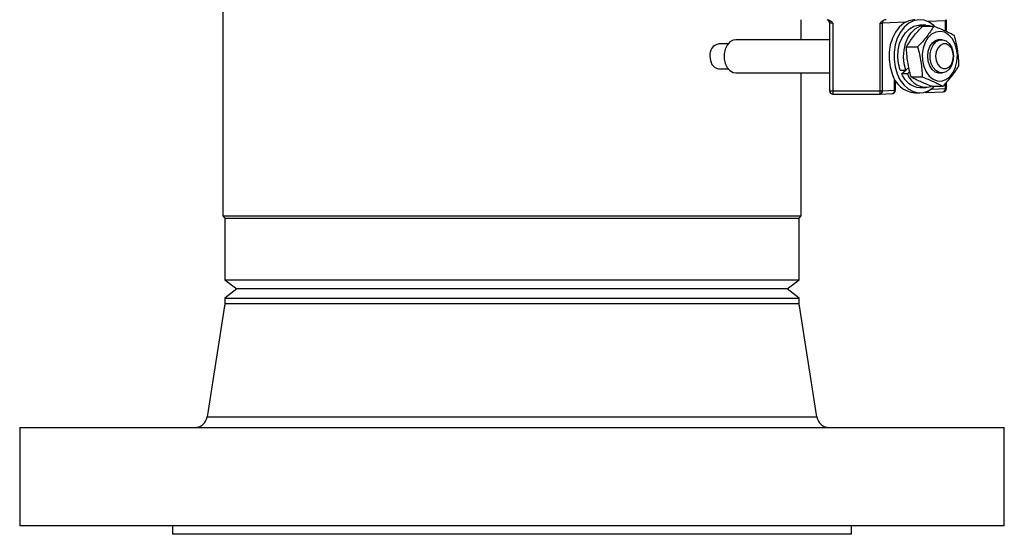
# Model space of a CAD drawing. Header units: inches. Extents: x -13.1 to 37.4, y 0.4 to 33.9.
# Tile 2 of 14: x 2.3 to 11.5, y 0.4 to 5.2. Entities that reach past the tile are written whole.
import ezdxf

# ---------------------------------------------------------------- set-up
doc = ezdxf.new("R2010")
doc.units = ezdxf.units.IN
doc.header["$MEASUREMENT"] = 0

msp = doc.modelspace()

# ---------------------------------------------------------------- linework, layer by layer
at = {"color": 7, "linetype": 'Continuous', "lineweight": 25}
for p, q in [((4.1749, 11.1846), (4.1749, 3.3889)), ((9.608, 5.0446), (9.608, 5.233)), ((9.8762, 5.2035), (9.8762, 4.5654)), ((9.9075, 5.2007), (9.9075, 4.5654)), ((10.3496, 4.5654), (10.3496, 5.2007)), ((10.3717, 4.5654), (10.3717, 5.2013)), ((10.7785, 5.1821), (10.7233, 5.1821)), ((10.9728, 5.1212), (10.9728, 5.2237)), ((10.7496, 5.1713), (10.8539, 5.1713)), ((8.9219, 5.0072), (8.8346, 5.0072)), ((9.8762, 5.0446), (8.9935, 5.0446)), ((10.9295, 5.0446), (10.9079, 5.0446)), ((10.5983, 4.9775), (10.7026, 4.9775)), ((8.8835, 4.8891), (8.8835, 4.8891)), ((8.8835, 4.8891), (8.8835, 4.8891)), ((11.0394, 4.8891), (11.0394, 4.8891)), ((11.0394, 4.8891), (11.0394, 4.8891)), ((8.8346, 4.771), (8.9219, 4.771)), ((8.9935, 4.7336), (9.8762, 4.7336)), ((9.608, 3.3889), (9.608, 4.7336)), ((10.5377, 4.759), (10.5928, 4.759)), ((10.5515, 4.7252), (10.5925, 4.759)), ((10.6067, 4.7252), (10.5515, 4.7252)), ((10.5928, 4.759), (10.6217, 4.7827)), ((10.6303, 4.7446), (10.6067, 4.7252)), ((10.9079, 4.7336), (10.9295, 4.7336)), ((10.4946, 4.5693), (10.4946, 4.6621)), ((10.6413, 4.6953), (10.7456, 4.6953)), ((10.9728, 4.586), (10.9728, 4.644)), ((9.8762, 4.5654), (9.9075, 4.5654)), ((9.9075, 4.5654), (10.3496, 4.5654)), ((9.9075, 4.5341), (10.3496, 4.5341)), ((10.3496, 4.5654), (10.3717, 4.5654)), ((10.3496, 4.5341), (10.3496, 4.5341)), ((10.3507, 4.5341), (10.3496, 4.5341)), ((10.3507, 4.5341), (10.4644, 4.5381)), ((10.3717, 4.5654), (10.4855, 4.5693)), ((10.4855, 4.5693), (10.4946, 4.5693)), ((10.6774, 4.5451), (10.7233, 4.5451)), ((10.7233, 4.5961), (10.7785, 4.5961)), ((10.7874, 4.5494), (10.9427, 4.5548)), ((10.8356, 4.6069), (10.9399, 4.6069)), ((10.9637, 4.586), (10.9728, 4.586)), ((4.1749, 3.3889), (4.1946, 3.3692)), ((4.1749, 3.3889), (7.931, 3.3889)), ((4.1946, 3.3692), (4.1946, 2.7876)), ((4.1946, 3.3692), (7.9235, 3.3692)), ((7.9235, 3.3692), (9.5883, 3.3692)), ((7.931, 3.3889), (9.608, 3.3889)), ((9.5883, 3.3692), (9.608, 3.3889)), ((9.5883, 2.7876), (9.5883, 3.3692)), ((4.1946, 2.7876), (4.3056, 2.7024)), ((4.1946, 2.7876), (7.9235, 2.7876)), ((7.9235, 2.7876), (9.5883, 2.7876)), ((9.4773, 2.7024), (9.5883, 2.7876)), ((4.3056, 2.7024), (4.1946, 2.6172)), ((9.4773, 2.7024), (4.3056, 2.7024)), ((9.5883, 2.6172), (9.4773, 2.7024)), ((4.1946, 2.6172), (4.1946, 2.5623)), ((4.1946, 2.6172), (4.3999, 2.6172)), ((4.3999, 2.6172), (9.5883, 2.6172)), ((9.5883, 2.5623), (9.5883, 2.6172)), ((4.1946, 2.5623), (4.0264, 1.5005)), ((4.3999, 2.5623), (4.1946, 2.5623)), ((9.5883, 2.5623), (4.3999, 2.5623)), ((9.7565, 1.5005), (9.5883, 2.5623)), ((2.2655, 1.4009), (2.2655, 0.4757)), ((2.2655, 1.4009), (8.6617, 1.4009)), ((8.6617, 1.4009), (11.5174, 1.4009)), ((11.5174, 0.4757), (11.5174, 1.4009)), ((2.6176, 0.4757), (2.2655, 0.4757)), ((11.5174, 0.4757), (2.6176, 0.4757)), ((3.7025, 0.4757), (3.7025, 0.397)), ((10.0804, 0.397), (10.0804, 0.4757)), ((3.9452, 0.397), (3.7025, 0.397)), ((10.0804, 0.397), (3.9452, 0.397))]:
    msp.add_line(p, q, dxfattribs=at)
at = {"color": 8, "linetype": 'Continuous', "lineweight": 25}
for p, q in [((10.5877, 5.2088), (10.3717, 5.2013)), ((10.9637, 5.222), (10.7986, 5.2162)), ((10.9637, 5.1258), (10.9637, 5.222)), ((10.4855, 4.5693), (10.4855, 4.6777)), ((10.9637, 4.586), (10.9637, 4.6337)), ((9.9075, 4.5654), (9.9075, 4.5341)), ((10.3496, 4.5341), (10.3496, 4.5654)), ((10.8322, 4.5815), (10.9637, 4.586)), ((4.0264, 1.5005), (7.9878, 1.5005)), ((7.9878, 1.5005), (9.7565, 1.5005))]:
    msp.add_line(p, q, dxfattribs=at)
at = {"color": 7, "linetype": 'Continuous', "lineweight": 25, "flags": 128}
for points in [[(10.6774, 5.2331), (10.6679, 5.2328), (10.6192, 5.2231), (10.5728, 5.1997), (10.5308, 5.1636), (10.4947, 5.1162), (10.4661, 5.0596), (10.4461, 4.996), (10.4357, 4.9279), (10.4351, 4.8583), (10.4444, 4.79), (10.4633, 4.7257)], [(10.8674, 5.1662), (10.8544, 5.1788), (10.8105, 5.2102), (10.763, 5.2285), (10.7139, 5.2328), (10.6651, 5.2231), (10.6188, 5.1997), (10.5767, 5.1636), (10.5406, 5.1162), (10.5121, 5.0596), (10.4921, 4.996), (10.4816, 4.9279), (10.481, 4.8583), (10.4904, 4.79), (10.5092, 4.7257)], [(10.5377, 4.759), (10.5221, 4.8193), (10.5162, 4.883), (10.5202, 4.9469), (10.534, 5.0081), (10.5569, 5.0636), (10.5878, 5.1107), (10.6252, 5.1471), (10.6673, 5.1712), (10.7121, 5.1816), (10.7233, 5.1821)], [(10.5928, 4.759), (10.5773, 4.8193), (10.5713, 4.883), (10.5754, 4.9469), (10.5892, 5.0081), (10.612, 5.0636), (10.6429, 5.1107), (10.6803, 5.1471), (10.7224, 5.1712), (10.7672, 5.1816), (10.8126, 5.1781), (10.8342, 5.1713)], [(10.8001, 5.0623), (10.7731, 5.0178), (10.7548, 4.9653), (10.7463, 4.908), (10.7482, 4.8494), (10.7603, 4.7934), (10.7818, 4.7434), (10.8115, 4.7025), (10.8475, 4.6733), (10.8874, 4.6578), (10.9288, 4.6567), (10.9691, 4.6703), (11.0058, 4.6975), (11.0365, 4.7369), (11.0593, 4.7858), (11.0728, 4.8412), (11.0762, 4.8996), (11.0691, 4.9573), (11.0522, 5.0107), (11.0263, 5.0565), (10.9933, 5.0918), (10.955, 5.1144), (10.914, 5.1228), (10.8728, 5.1165), (10.8341, 5.0959), (10.8001, 5.0623)], [(8.9935, 5.0446), (8.969, 5.0407), (8.9385, 5.0238), (8.9129, 4.9949), (8.8944, 4.9566), (8.8847, 4.9123), (8.8847, 4.8659), (8.8944, 4.8216), (8.9129, 4.7833), (8.9385, 4.7544), (8.969, 4.7375), (8.9935, 4.7336)], [(10.9395, 4.7342), (10.9349, 4.7327), (10.9012, 4.7297), (10.8685, 4.7409), (10.8395, 4.7652), (10.8168, 4.8005), (10.8025, 4.8438), (10.7979, 4.891), (10.8034, 4.9381), (10.8183, 4.9808), (10.8416, 5.0154), (10.871, 5.0387), (10.904, 5.0488), (10.9376, 5.0446), (10.9395, 5.0439)], [(11.0394, 4.8891), (11.0346, 4.8432), (11.0203, 4.8015), (10.998, 4.7675), (10.9696, 4.7443), (10.9377, 4.734), (10.905, 4.7375), (10.8745, 4.7544), (10.8489, 4.7833), (10.8304, 4.8216), (10.8207, 4.8659), (10.8207, 4.9123), (10.8304, 4.9566), (10.8489, 4.9949), (10.8745, 5.0238), (10.905, 5.0407), (10.9377, 5.0442), (10.9696, 5.0338), (10.998, 5.0107), (11.0203, 4.9767), (11.0346, 4.9349), (11.0394, 4.8891)], [(11.0394, 4.8891), (11.0344, 4.9295), (11.0199, 4.965), (10.9977, 4.9914), (10.9704, 5.0054), (10.9414, 5.0054), (10.9142, 4.9914), (10.8919, 4.965), (10.8774, 4.9295), (10.8724, 4.8891), (10.8774, 4.8487), (10.8919, 4.8132), (10.9142, 4.7868), (10.9414, 4.7728), (10.9704, 4.7728), (10.9977, 4.7868), (11.0199, 4.8132), (11.0344, 4.8487), (11.0394, 4.8891)], [(8.7511, 4.8891), (8.7561, 4.8487), (8.7706, 4.8132), (8.7928, 4.7868), (8.8201, 4.7728), (8.8346, 4.771)], [(10.5092, 4.7257), (10.5369, 4.6681), (10.5722, 4.6196), (10.6136, 4.5821), (10.6596, 4.5571), (10.7081, 4.5458), (10.7573, 4.5485), (10.8051, 4.5651), (10.8495, 4.595), (10.8624, 4.6069)]]:
    msp.add_lwpolyline(points, dxfattribs=at)
at = {"color": 8, "linetype": 'Continuous', "lineweight": 25, "flags": 128}
msp.add_lwpolyline([(10.9649, 5.233), (10.964, 5.2282), (10.9637, 5.222)], dxfattribs=at)
at = {"color": 7, "linetype": 'Continuous', "lineweight": 25}
for centre, radius, start, end in [((9.8449, 5.2029), 0.0313, 0.08208, 74.55072), ((10.408, 5.203), 0.0363, 140.40307, 182.74122), ((8.8548, 4.9043), 0.1049, 101.13351, 188.33771), ((10.6993, 4.7883), 0.2442, 194.84083, 264.84056), ((10.7392, 4.796), 0.2006, 200.65997, 265.45484), ((10.7819, 4.7834), 0.1846, 198.36266, 284.89788), ((9.9075, 4.5654), 0.0312, 180, 270), ((10.4634, 4.5693), 0.0313, 272, 0), ((10.7863, 4.5806), 0.0312, 244.86633, 272), ((10.9416, 4.586), 0.0313, 272, 0), ((3.9098, 1.519), 0.1181, 270, 351), ((9.8731, 1.519), 0.1181, 189, 270)]:
    msp.add_arc(centre, radius, start, end, dxfattribs=at)
at = {"color": 8, "linetype": 'Continuous', "lineweight": 25}
for centre, radius, start, end in [((10.3446, 4.5609), 0.0275, 282.83935, 9.30975), ((10.4583, 4.5649), 0.0275, 282.83935, 9.30975), ((10.7843, 4.5716), 0.0224, 277.80825, 344.25852), ((10.9365, 4.5816), 0.0275, 282.83935, 9.30975)]:
    msp.add_arc(centre, radius, start, end, dxfattribs=at)
at = {"color": 7, "linetype": 'Continuous', "lineweight": 25}
msp.add_ellipse((10.4068, 5.2017), major_axis=(-0.0442, -0.0015), ratio=0.706891, start_param=4.663029, end_param=5.338019, dxfattribs=at)
for points, knots in [([(9.8527, 5.233), (9.854, 5.233), (9.8565, 5.2329), (9.8602, 5.2324), (9.864, 5.2316), (9.8678, 5.2304), (9.8716, 5.2289), (9.8755, 5.2271), (9.8793, 5.2249), (9.884, 5.2219), (9.8895, 5.2177), (9.8952, 5.2127), (9.9012, 5.2069), (9.9051, 5.203), (9.9075, 5.2007)], [0, 0, 0, 0, 0.057276, 0.115246, 0.174339, 0.234962, 0.297489, 0.362263, 0.429593, 0.499753, 0.616698, 0.749598, 0.846967, 1, 1, 1, 1]), ([(9.873, 5.228), (9.8728, 5.2271), (9.8723, 5.2251), (9.8744, 5.2195), (9.8767, 5.2117), (9.8767, 5.2055), (9.8768, 5.2024)], [0, 0, 0, 0, 0.2219868, 0.4743656, 0.7346425, 1, 1, 1, 1]), ([(9.9075, 5.2007), (9.9063, 5.2007), (9.904, 5.2007), (9.9006, 5.2007), (9.8972, 5.2008), (9.8939, 5.2009), (9.8907, 5.201), (9.8877, 5.2011), (9.8834, 5.2014), (9.878, 5.202), (9.8761, 5.2025), (9.8762, 5.2029), (9.8762, 5.2029)], [0, 0, 0, 0, 0.0680253, 0.1372286, 0.2076139, 0.2791851, 0.3519458, 0.4258992, 0.5010488, 0.7018212, 0.9781613, 1, 1, 1, 1]), ([(10.3496, 5.2007), (10.3525, 5.2035), (10.3572, 5.2082), (10.3638, 5.2144), (10.3693, 5.219), (10.3746, 5.223), (10.3783, 5.2251), (10.38, 5.2262)], [0, 0, 0, 0, 0.301526, 0.501378, 0.681395, 0.847317, 1, 1, 1, 1]), ([(10.9728, 5.2236), (10.9728, 5.2235), (10.9728, 5.2234), (10.9724, 5.2231), (10.9717, 5.2229), (10.9708, 5.2227), (10.9698, 5.2226), (10.9686, 5.2224), (10.9674, 5.2223), (10.9662, 5.2222), (10.9649, 5.2221), (10.9641, 5.222), (10.9637, 5.222)], [0, 0, 0, 0, 0.131622, 0.256219, 0.373789, 0.484333, 0.587849, 0.684336, 0.773796, 0.856226, 0.931627, 1, 1, 1, 1]), ([(10.9727, 5.2233), (10.9728, 5.2257), (10.9729, 5.229), (10.974, 5.2321), (10.9743, 5.233)], [0, 0, 0, 0, 0.692146, 1, 1, 1, 1]), ([(10.5983, 4.9775), (10.6078, 4.9936), (10.6179, 5.0098), (10.6397, 5.0421), (10.6631, 5.0744), (10.6901, 5.1067), (10.7188, 5.139), (10.7339, 5.1551), (10.7496, 5.1713)], [0, 0, 0, 0, 0.25, 0.25, 0.5, 0.75, 0.75, 1, 1, 1, 1]), ([(10.8539, 5.1713), (10.8444, 5.1551), (10.8343, 5.139), (10.8125, 5.1067), (10.7891, 5.0744), (10.7621, 5.0421), (10.7334, 5.0098), (10.7183, 4.9936), (10.7026, 4.9775)], [0, 0, 0, 0, 0.25, 0.25, 0.5, 0.75, 0.75, 1, 1, 1, 1]), ([(11.0482, 5.0829), (11.0351, 5.0902), (11.0214, 5.0976), (10.9925, 5.1123), (10.9619, 5.1271), (10.9277, 5.1418), (10.8919, 5.1565), (10.8732, 5.1639), (10.8539, 5.1713)], [0, 0, 0, 0, 0.25, 0.25, 0.5, 0.75, 0.75, 1, 1, 1, 1]), ([(11.0912, 4.8007), (11.0907, 4.8242), (11.0897, 4.8477), (11.0859, 4.8947), (11.0806, 4.9418), (11.0716, 4.9888), (11.061, 5.0358), (11.0549, 5.0594), (11.0482, 5.0829)], [0, 0, 0, 0, 0.25, 0.25, 0.5, 0.75, 0.75, 1, 1, 1, 1]), ([(10.6413, 4.6953), (10.6346, 4.7188), (10.6285, 4.7423), (10.6179, 4.7894), (10.6089, 4.8364), (10.6036, 4.8834), (10.5999, 4.9304), (10.5988, 4.954), (10.5983, 4.9775)], [0, 0, 0, 0, 0.25, 0.25, 0.5, 0.75, 0.75, 1, 1, 1, 1]), ([(10.7026, 4.9775), (10.7093, 4.954), (10.7154, 4.9304), (10.726, 4.8834), (10.735, 4.8364), (10.7403, 4.7894), (10.7441, 4.7423), (10.7451, 4.7188), (10.7456, 4.6953)], [0, 0, 0, 0, 0.25, 0.25, 0.5, 0.75, 0.75, 1, 1, 1, 1]), ([(10.9399, 4.6069), (10.9556, 4.623), (10.9708, 4.6392), (10.9994, 4.6715), (11.0264, 4.7038), (11.0498, 4.7361), (11.0716, 4.7684), (11.0817, 4.7845), (11.0912, 4.8007)], [0, 0, 0, 0, 0.25, 0.25, 0.5, 0.75, 0.75, 1, 1, 1, 1]), ([(10.8356, 4.6069), (10.8164, 4.6143), (10.7976, 4.6216), (10.7618, 4.6364), (10.7276, 4.6511), (10.6971, 4.6658), (10.6681, 4.6806), (10.6544, 4.6879), (10.6413, 4.6953)], [0, 0, 0, 0, 0.25, 0.25, 0.5, 0.75, 0.75, 1, 1, 1, 1]), ([(10.7456, 4.6953), (10.7649, 4.6879), (10.7836, 4.6806), (10.8194, 4.6658), (10.8536, 4.6511), (10.8842, 4.6364), (10.9132, 4.6216), (10.9268, 4.6143), (10.9399, 4.6069)], [0, 0, 0, 0, 0.25, 0.25, 0.5, 0.75, 0.75, 1, 1, 1, 1])]:
    msp.add_open_spline(points, degree=3, knots=knots, dxfattribs=at)
msp.add_open_spline([(10.3496, 5.2007), (10.3579, 5.2007), (10.3659, 5.2009), (10.3717, 5.2013)], degree=3, dxfattribs=at)

doc.saveas('drawing.dxf')
